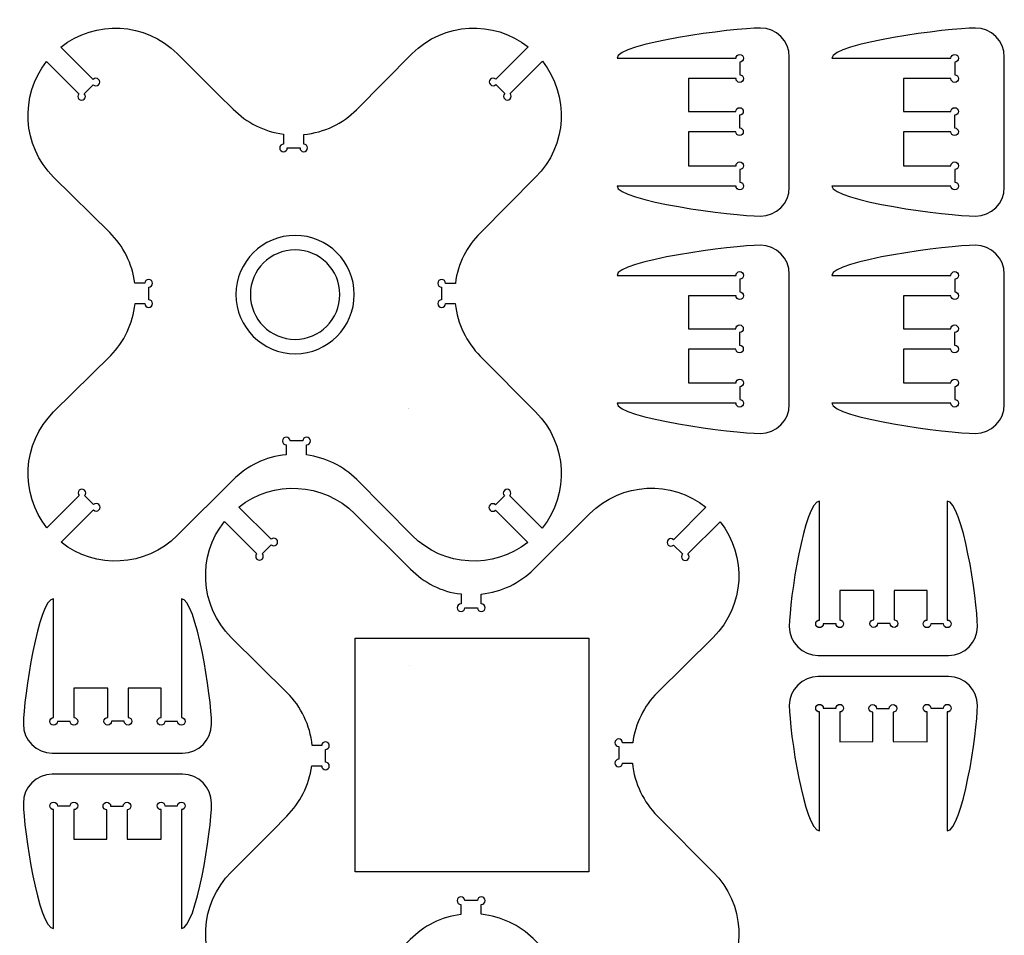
# Model space of a CAD drawing. Extents: x 4 to 198, y -293 to -4.
# Tile 11 of 11: x 4 to 198, y -184 to -4. Entities that reach past the tile are written whole.
import ezdxf

# ---------------------------------------------------------------- set-up
doc = ezdxf.new("R2010")
doc.units = 0
doc.layers.add('LAYER_1', color=7, linetype='CONTINUOUS')

# ---------------------------------------------------------------- blocks, each defined once
blk = doc.blocks.new('BLOCK_4')
at = {"layer": 'LAYER_1'}
blk.add_open_spline([(96.85, -100.14), (96.56, -99.85), (96.56, -99.38), (96.85, -99.08), (97.15, -98.79), (97.62, -98.79), (97.91, -99.08), (97.91, -99.08), (99.68, -97.31), (99.68, -97.31), (99.39, -97.02), (99.39, -96.55), (99.68, -96.25), (99.97, -95.96), (100.45, -95.96), (100.74, -96.25), (101.03, -96.55), (101.03, -97.02), (100.74, -97.32), (100.74, -97.32), (107.12, -103.69), (107.12, -103.69), (112.52, -96.93), (112.1, -87.05), (105.83, -80.79), (105.83, -80.79), (94.91, -69.79), (94.91, -69.79), (92.22, -67.08), (90.42, -63.47), (90.01, -59.46), (90.01, -59.46), (88.07, -59.46), (88.07, -59.46), (88.07, -59.87), (87.73, -60.21), (87.32, -60.21), (86.9, -60.21), (86.57, -59.87), (86.57, -59.46), (86.57, -59.04), (86.9, -58.71), (87.32, -58.71), (87.32, -58.71), (87.32, -56.21), (87.32, -56.21), (86.9, -56.21), (86.57, -55.87), (86.57, -55.46), (86.57, -55.04), (86.9, -54.71), (87.32, -54.71), (87.73, -54.71), (88.07, -55.04), (88.07, -55.46), (88.07, -55.46), (90.03, -55.46), (90.03, -55.46), (90.03, -55.46), (90.03, -55.46), (90.03, -55.46), (90.48, -51.48), (92.28, -48.18), (94.96, -45.5), (94.96, -45.5), (105.83, -34.56), (105.83, -34.56), (112.08, -28.31), (112.52, -18.47), (107.16, -11.71), (107.16, -11.71), (100.8, -18.08), (100.8, -18.08), (101.09, -18.37), (101.09, -18.84), (100.8, -19.14), (100.51, -19.43), (100.03, -19.43), (99.74, -19.14), (99.45, -18.84), (99.45, -18.37), (99.74, -18.08), (99.74, -18.08), (97.97, -16.31), (97.97, -16.31), (97.68, -16.6), (97.21, -16.6), (96.91, -16.31), (96.62, -16.02), (96.62, -15.54), (96.91, -15.25), (97.21, -14.96), (97.68, -14.96), (97.97, -15.25), (97.97, -15.25), (104.34, -8.88), (104.34, -8.88), (97.58, -3.53), (87.74, -3.97), (81.49, -10.22), (81.49, -10.22), (70.58, -21.26), (70.58, -21.26), (67.85, -23.96), (64.22, -25.75), (60.18, -26.15), (60.18, -26.15), (60.18, -28.03), (60.18, -28.03), (60.59, -28.03), (60.93, -28.37), (60.93, -28.78), (60.93, -29.2), (60.59, -29.53), (60.18, -29.53), (59.76, -29.53), (59.43, -29.2), (59.43, -28.78), (59.43, -28.78), (56.93, -28.78), (56.93, -28.78), (56.93, -29.2), (56.59, -29.53), (56.18, -29.53), (55.76, -29.53), (55.43, -29.2), (55.43, -28.78), (55.43, -28.37), (55.76, -28.03), (56.18, -28.03), (56.18, -28.03), (56.18, -26.07), (56.18, -26.07), (52.33, -25.56), (48.89, -23.78), (46.28, -21.16), (46.28, -21.16), (43.33, -18.29), (43.33, -18.29), (43.33, -18.29), (35.26, -10.22), (35.26, -10.22), (29, -3.95), (19.12, -3.53), (12.36, -8.93), (12.36, -8.93), (18.72, -15.29), (18.72, -15.29), (19.01, -15), (19.48, -15), (19.78, -15.29), (20.07, -15.58), (20.07, -16.06), (19.78, -16.35), (19.48, -16.64), (19.01, -16.64), (18.72, -16.35), (18.72, -16.35), (16.95, -18.12), (16.95, -18.12), (17.24, -18.41), (17.24, -18.89), (16.95, -19.18), (16.66, -19.47), (16.18, -19.47), (15.89, -19.18), (15.59, -18.89), (15.59, -18.41), (15.89, -18.12), (15.89, -18.12), (9.54, -11.77), (9.54, -11.77), (4.24, -18.53), (4.69, -28.33), (10.92, -34.56), (10.92, -34.56), (21.96, -45.47), (21.96, -45.47), (24.63, -48.13), (26.43, -51.51), (26.9, -55.45), (26.9, -55.45), (26.9, -55.45), (26.9, -55.45), (26.9, -55.45), (28.88, -55.45), (28.88, -55.45), (28.88, -55.03), (29.22, -54.7), (29.63, -54.7), (30.05, -54.7), (30.38, -55.03), (30.38, -55.45), (30.38, -55.86), (30.05, -56.2), (29.63, -56.2), (29.63, -56.2), (29.63, -58.7), (29.63, -58.7), (30.05, -58.7), (30.38, -59.03), (30.38, -59.45), (30.38, -59.86), (30.05, -60.2), (29.63, -60.2), (29.22, -60.2), (28.88, -59.86), (28.88, -59.45), (28.88, -59.45), (26.94, -59.45), (26.94, -59.45), (26.54, -63.41), (24.79, -66.97), (22.16, -69.67), (22.16, -69.67), (10.92, -80.79), (10.92, -80.79), (4.67, -87.03), (4.23, -96.88), (9.59, -103.63), (9.59, -103.63), (15.95, -97.27), (15.95, -97.27), (15.66, -96.98), (15.66, -96.5), (15.95, -96.21), (16.24, -95.92), (16.72, -95.92), (17.01, -96.21), (17.31, -96.5), (17.3, -96.98), (17.01, -97.27), (17.01, -97.27), (18.78, -99.04), (18.78, -99.04), (19.07, -98.75), (19.55, -98.75), (19.84, -99.04), (20.13, -99.33), (20.13, -99.81), (19.84, -100.1), (19.55, -100.39), (19.07, -100.39), (18.78, -100.1), (18.78, -100.1), (12.42, -106.46), (12.42, -106.46), (19.17, -111.82), (29.02, -111.37), (35.26, -105.13), (35.26, -105.13), (46.3, -94.16), (46.3, -94.16), (49.03, -91.43), (52.67, -89.62), (56.72, -89.21), (56.72, -89.21), (56.72, -87.26), (56.72, -87.26), (56.31, -87.26), (55.97, -86.93), (55.97, -86.51), (55.97, -86.1), (56.31, -85.76), (56.72, -85.76), (57.14, -85.76), (57.47, -86.1), (57.47, -86.51), (57.47, -86.51), (59.97, -86.51), (59.97, -86.51), (59.97, -86.1), (60.31, -85.76), (60.72, -85.76), (61.14, -85.76), (61.47, -86.1), (61.47, -86.51), (61.47, -86.93), (61.14, -87.26), (60.72, -87.26), (60.72, -87.26), (60.72, -89.27), (60.72, -89.27), (60.72, -89.27), (60.71, -89.27), (60.71, -89.27), (64.54, -89.76), (67.98, -91.51), (70.59, -94.1), (70.59, -94.1), (81.49, -105.13), (81.49, -105.13), (87.72, -111.36), (97.52, -111.81), (104.28, -106.51), (104.28, -106.51), (97.91, -100.14), (97.91, -100.14), (97.62, -100.44), (97.15, -100.44), (96.85, -100.14)], degree=3, knots=[0, 0, 0, 0, 1, 1, 1, 2, 2, 2, 3, 3, 3, 4, 4, 4, 5, 5, 5, 6, 6, 6, 7, 7, 7, 8, 8, 8, 9, 9, 9, 10, 10, 10, 11, 11, 11, 12, 12, 12, 13, 13, 13, 14, 14, 14, 15, 15, 15, 16, 16, 16, 17, 17, 17, 18, 18, 18, 19, 19, 19, 20, 20, 20, 21, 21, 21, 22, 22, 22, 23, 23, 23, 24, 24, 24, 25, 25, 25, 26, 26, 26, 27, 27, 27, 28, 28, 28, 29, 29, 29, 30, 30, 30, 31, 31, 31, 32, 32, 32, 33, 33, 33, 34, 34, 34, 35, 35, 35, 36, 36, 36, 37, 37, 37, 38, 38, 38, 39, 39, 39, 40, 40, 40, 41, 41, 41, 42, 42, 42, 43, 43, 43, 44, 44, 44, 45, 45, 45, 46, 46, 46, 47, 47, 47, 48, 48, 48, 49, 49, 49, 50, 50, 50, 51, 51, 51, 52, 52, 52, 53, 53, 53, 54, 54, 54, 55, 55, 55, 56, 56, 56, 57, 57, 57, 58, 58, 58, 59, 59, 59, 60, 60, 60, 61, 61, 61, 62, 62, 62, 63, 63, 63, 64, 64, 64, 65, 65, 65, 66, 66, 66, 67, 67, 67, 68, 68, 68, 69, 69, 69, 70, 70, 70, 71, 71, 71, 72, 72, 72, 73, 73, 73, 74, 74, 74, 75, 75, 75, 76, 76, 76, 77, 77, 77, 78, 78, 78, 79, 79, 79, 80, 80, 80, 81, 81, 81, 82, 82, 82, 83, 83, 83, 84, 84, 84, 85, 85, 85, 86, 86, 86, 87, 87, 87, 88, 88, 88, 89, 89, 89, 90, 90, 90, 91, 91, 91, 92, 92, 92, 93, 93, 93, 94, 94, 94, 95, 95, 95, 96, 96, 96, 97, 97, 97, 98, 98, 98, 99, 99, 99, 100, 100, 100, 100], dxfattribs=at)
blk = doc.blocks.new('BLOCK_5')
at = {"layer": 'LAYER_1', "color": 7}
blk.add_lwpolyline([(70.27, -171.39), (70.27, -125.33), (116.32, -125.33), (116.32, -171.39), (70.27, -171.39)], dxfattribs=at)
blk = doc.blocks.new('BLOCK_7')
at = {"layer": 'LAYER_1'}
blk.add_open_spline([(135.82, -109.83), (135.52, -110.13), (135.05, -110.13), (134.75, -109.83), (134.46, -109.54), (134.46, -109.07), (134.75, -108.77), (134.75, -108.77), (132.99, -107.01), (132.99, -107.01), (132.69, -107.3), (132.22, -107.3), (131.93, -107.01), (131.63, -106.71), (131.63, -106.24), (131.93, -105.95), (132.22, -105.65), (132.69, -105.65), (132.99, -105.95), (132.99, -105.95), (139.36, -99.57), (139.36, -99.57), (132.61, -94.16), (122.72, -94.59), (116.46, -100.85), (116.46, -100.85), (105.46, -111.78), (105.46, -111.78), (102.75, -114.47), (99.14, -116.26), (95.13, -116.67), (95.13, -116.67), (95.13, -118.62), (95.13, -118.62), (95.54, -118.62), (95.88, -118.95), (95.88, -119.37), (95.88, -119.78), (95.54, -120.12), (95.13, -120.12), (94.71, -120.12), (94.38, -119.78), (94.38, -119.37), (94.38, -119.37), (91.88, -119.37), (91.88, -119.37), (91.88, -119.78), (91.54, -120.12), (91.13, -120.12), (90.71, -120.12), (90.38, -119.78), (90.38, -119.37), (90.38, -118.95), (90.71, -118.62), (91.13, -118.62), (91.13, -118.62), (91.13, -116.65), (91.13, -116.65), (91.13, -116.65), (91.13, -116.65), (91.13, -116.65), (87.15, -116.2), (83.86, -114.41), (81.17, -111.73), (81.17, -111.73), (70.23, -100.85), (70.23, -100.85), (63.98, -94.61), (54.14, -94.17), (47.39, -99.52), (47.39, -99.52), (53.75, -105.88), (53.75, -105.88), (54.04, -105.59), (54.52, -105.59), (54.81, -105.88), (55.1, -106.18), (55.1, -106.65), (54.81, -106.94), (54.52, -107.24), (54.04, -107.24), (53.75, -106.95), (53.75, -106.95), (51.98, -108.71), (51.98, -108.71), (52.27, -109.01), (52.27, -109.48), (51.98, -109.77), (51.69, -110.07), (51.21, -110.07), (50.92, -109.77), (50.63, -109.48), (50.63, -109.01), (50.92, -108.71), (50.92, -108.71), (44.56, -102.35), (44.56, -102.35), (39.2, -109.11), (39.64, -118.95), (45.89, -125.19), (45.89, -125.19), (56.93, -136.11), (56.93, -136.11), (59.63, -138.84), (61.42, -142.47), (61.82, -146.51), (61.82, -146.51), (63.7, -146.51), (63.7, -146.51), (63.7, -146.1), (64.04, -145.76), (64.45, -145.76), (64.87, -145.76), (65.2, -146.1), (65.2, -146.51), (65.2, -146.93), (64.87, -147.26), (64.45, -147.26), (64.45, -147.26), (64.45, -149.76), (64.45, -149.76), (64.87, -149.76), (65.2, -150.1), (65.2, -150.51), (65.2, -150.93), (64.87, -151.26), (64.45, -151.26), (64.04, -151.26), (63.7, -150.92), (63.7, -150.51), (63.7, -150.51), (61.74, -150.51), (61.74, -150.51), (61.23, -154.36), (59.45, -157.8), (56.83, -160.41), (56.83, -160.41), (53.96, -163.36), (53.96, -163.36), (53.96, -163.36), (45.89, -171.43), (45.89, -171.43), (39.63, -177.69), (39.2, -187.57), (44.6, -194.33), (44.6, -194.33), (50.96, -187.97), (50.96, -187.97), (50.67, -187.68), (50.67, -187.2), (50.96, -186.91), (51.26, -186.62), (51.73, -186.62), (52.02, -186.91), (52.32, -187.2), (52.32, -187.68), (52.02, -187.97), (52.02, -187.97), (53.79, -189.74), (53.79, -189.74), (54.08, -189.44), (54.56, -189.44), (54.85, -189.74), (55.14, -190.03), (55.14, -190.51), (54.85, -190.8), (54.56, -191.09), (54.08, -191.09), (53.79, -190.8), (53.79, -190.8), (47.45, -197.14), (47.45, -197.14), (54.2, -202.45), (64.01, -201.99), (70.23, -195.77), (70.23, -195.77), (81.14, -184.72), (81.14, -184.72), (83.8, -182.05), (87.18, -180.26), (91.12, -179.78), (91.12, -179.78), (91.12, -179.78), (91.12, -179.78), (91.12, -179.78), (91.12, -177.8), (91.12, -177.8), (90.71, -177.8), (90.37, -177.47), (90.37, -177.05), (90.37, -176.64), (90.71, -176.3), (91.12, -176.3), (91.53, -176.3), (91.87, -176.64), (91.87, -177.05), (91.87, -177.05), (94.37, -177.05), (94.37, -177.05), (94.37, -176.64), (94.7, -176.3), (95.12, -176.3), (95.53, -176.3), (95.87, -176.64), (95.87, -177.05), (95.87, -177.47), (95.53, -177.8), (95.12, -177.8), (95.12, -177.8), (95.12, -179.74), (95.12, -179.74), (99.08, -180.15), (102.64, -181.9), (105.34, -184.52), (105.34, -184.52), (116.46, -195.77), (116.46, -195.77), (122.71, -202.01), (132.55, -202.45), (139.3, -197.1), (139.3, -197.1), (132.94, -190.73), (132.94, -190.73), (132.65, -191.03), (132.17, -191.03), (131.88, -190.73), (131.59, -190.44), (131.59, -189.97), (131.88, -189.67), (132.17, -189.38), (132.65, -189.38), (132.94, -189.67), (132.94, -189.67), (134.71, -187.91), (134.71, -187.91), (134.42, -187.61), (134.42, -187.14), (134.71, -186.85), (135, -186.55), (135.48, -186.55), (135.77, -186.85), (136.06, -187.14), (136.06, -187.61), (135.77, -187.91), (135.77, -187.91), (142.13, -194.27), (142.13, -194.27), (147.49, -187.51), (147.05, -177.67), (140.8, -171.43), (140.8, -171.43), (129.83, -160.38), (129.83, -160.38), (127.1, -157.65), (125.29, -154.02), (124.88, -149.96), (124.88, -149.96), (122.94, -149.96), (122.94, -149.96), (122.94, -150.38), (122.6, -150.71), (122.19, -150.71), (121.77, -150.72), (121.43, -150.38), (121.44, -149.96), (121.43, -149.55), (121.77, -149.21), (122.19, -149.21), (122.19, -149.21), (122.19, -146.71), (122.19, -146.71), (121.77, -146.71), (121.43, -146.38), (121.44, -145.96), (121.44, -145.55), (121.77, -145.21), (122.19, -145.21), (122.6, -145.21), (122.93, -145.55), (122.93, -145.96), (122.93, -145.96), (124.94, -145.96), (124.94, -145.96), (124.94, -145.96), (124.94, -145.98), (124.94, -145.98), (125.44, -142.14), (127.19, -138.71), (129.77, -136.09), (129.77, -136.09), (140.8, -125.19), (140.8, -125.19), (147.03, -118.97), (147.48, -109.17), (142.18, -102.41), (142.18, -102.41), (135.82, -108.77), (135.82, -108.77), (136.11, -109.07), (136.11, -109.54), (135.82, -109.83)], degree=3, knots=[0, 0, 0, 0, 1, 1, 1, 2, 2, 2, 3, 3, 3, 4, 4, 4, 5, 5, 5, 6, 6, 6, 7, 7, 7, 8, 8, 8, 9, 9, 9, 10, 10, 10, 11, 11, 11, 12, 12, 12, 13, 13, 13, 14, 14, 14, 15, 15, 15, 16, 16, 16, 17, 17, 17, 18, 18, 18, 19, 19, 19, 20, 20, 20, 21, 21, 21, 22, 22, 22, 23, 23, 23, 24, 24, 24, 25, 25, 25, 26, 26, 26, 27, 27, 27, 28, 28, 28, 29, 29, 29, 30, 30, 30, 31, 31, 31, 32, 32, 32, 33, 33, 33, 34, 34, 34, 35, 35, 35, 36, 36, 36, 37, 37, 37, 38, 38, 38, 39, 39, 39, 40, 40, 40, 41, 41, 41, 42, 42, 42, 43, 43, 43, 44, 44, 44, 45, 45, 45, 46, 46, 46, 47, 47, 47, 48, 48, 48, 49, 49, 49, 50, 50, 50, 51, 51, 51, 52, 52, 52, 53, 53, 53, 54, 54, 54, 55, 55, 55, 56, 56, 56, 57, 57, 57, 58, 58, 58, 59, 59, 59, 60, 60, 60, 61, 61, 61, 62, 62, 62, 63, 63, 63, 64, 64, 64, 65, 65, 65, 66, 66, 66, 67, 67, 67, 68, 68, 68, 69, 69, 69, 70, 70, 70, 71, 71, 71, 72, 72, 72, 73, 73, 73, 74, 74, 74, 75, 75, 75, 76, 76, 76, 77, 77, 77, 78, 78, 78, 79, 79, 79, 80, 80, 80, 81, 81, 81, 82, 82, 82, 83, 83, 83, 84, 84, 84, 85, 85, 85, 86, 86, 86, 87, 87, 87, 88, 88, 88, 89, 89, 89, 90, 90, 90, 91, 91, 91, 92, 92, 92, 93, 93, 93, 94, 94, 94, 95, 95, 95, 96, 96, 96, 97, 97, 97, 98, 98, 98, 99, 99, 99, 100, 100, 100, 100], dxfattribs=at)

msp = doc.modelspace()

# ---------------------------------------------------------------- linework, layer by layer
at = {"layer": 'LAYER_1', "color": 7}
for points in [[(80.84, -80.14), (80.84, -80.14)], [(80.88, -80.18), (80.88, -80.18)], [(81.03, -130.83), (81.03, -130.83)]]:
    msp.add_lwpolyline(points, dxfattribs=at)
at = {"layer": 'LAYER_1'}
for points in [[(121.85, -11.12), (121.85, -8.19), (144.78, -5.17), (150.07, -5.17), (153.22, -5.17), (155.78, -7.73), (155.78, -10.88), (155.78, -10.88), (155.78, -36.53), (155.78, -36.53), (155.78, -39.68), (153.22, -42.23), (150.07, -42.23), (144.78, -42.23), (121.85, -39.21), (121.85, -36.29), (121.85, -36.29), (145.28, -36.29), (145.28, -36.29), (145.28, -36.7), (145.61, -37.04), (146.03, -37.04), (146.44, -37.04), (146.78, -36.7), (146.78, -36.29), (146.78, -35.87), (146.44, -35.54), (146.03, -35.54), (146.03, -35.54), (146.03, -33.04), (146.03, -33.04), (146.44, -33.04), (146.78, -32.7), (146.78, -32.29), (146.78, -31.87), (146.44, -31.54), (146.03, -31.54), (145.61, -31.54), (145.28, -31.87), (145.28, -32.29), (145.28, -32.29), (135.91, -32.29), (135.91, -32.29), (135.91, -32.29), (135.93, -25.61), (135.93, -25.61), (135.93, -25.61), (145.22, -25.61), (145.22, -25.61), (145.22, -26.03), (145.56, -26.36), (145.97, -26.36), (146.39, -26.36), (146.72, -26.03), (146.72, -25.61), (146.72, -25.2), (146.39, -24.86), (145.97, -24.86), (145.97, -24.86), (145.97, -22.36), (145.97, -22.36), (146.39, -22.36), (146.72, -22.03), (146.72, -21.61), (146.72, -21.2), (146.39, -20.86), (145.97, -20.86), (145.56, -20.86), (145.22, -21.2), (145.22, -21.61), (145.22, -21.61), (135.93, -21.61), (135.93, -21.61), (135.93, -21.61), (135.91, -15.12), (135.91, -15.12), (135.91, -15.12), (145.28, -15.12), (145.28, -15.12), (145.28, -15.53), (145.61, -15.87), (146.03, -15.87), (146.44, -15.87), (146.78, -15.53), (146.78, -15.12), (146.78, -14.71), (146.44, -14.37), (146.03, -14.37), (146.03, -14.37), (146.03, -11.87), (146.03, -11.87), (146.44, -11.87), (146.78, -11.53), (146.78, -11.12), (146.78, -10.7), (146.44, -10.37), (146.03, -10.37), (145.61, -10.37), (145.28, -10.7), (145.28, -11.12), (145.28, -11.12), (121.85, -11.12), (121.85, -11.12)], [(164.18, -11.12), (164.18, -8.19), (187.12, -5.17), (192.41, -5.17), (195.56, -5.17), (198.11, -7.73), (198.11, -10.88), (198.11, -10.88), (198.11, -36.53), (198.11, -36.53), (198.11, -39.68), (195.56, -42.23), (192.41, -42.23), (187.12, -42.23), (164.18, -39.21), (164.18, -36.29), (164.18, -36.29), (187.61, -36.29), (187.61, -36.29), (187.61, -36.7), (187.95, -37.04), (188.36, -37.04), (188.78, -37.04), (189.11, -36.7), (189.11, -36.29), (189.11, -35.87), (188.78, -35.54), (188.36, -35.54), (188.36, -35.54), (188.36, -33.04), (188.36, -33.04), (188.78, -33.04), (189.11, -32.7), (189.11, -32.29), (189.11, -31.87), (188.78, -31.54), (188.36, -31.54), (187.95, -31.54), (187.61, -31.87), (187.61, -32.29), (187.61, -32.29), (178.24, -32.29), (178.24, -32.29), (178.24, -32.29), (178.26, -25.61), (178.26, -25.61), (178.26, -25.61), (187.56, -25.61), (187.56, -25.61), (187.56, -26.03), (187.89, -26.36), (188.31, -26.36), (188.72, -26.36), (189.06, -26.03), (189.06, -25.61), (189.06, -25.2), (188.72, -24.86), (188.31, -24.86), (188.31, -24.86), (188.31, -22.36), (188.31, -22.36), (188.72, -22.36), (189.06, -22.03), (189.06, -21.61), (189.06, -21.2), (188.72, -20.86), (188.31, -20.86), (187.89, -20.86), (187.56, -21.2), (187.56, -21.61), (187.56, -21.61), (178.26, -21.61), (178.26, -21.61), (178.26, -21.61), (178.24, -15.12), (178.24, -15.12), (178.24, -15.12), (187.61, -15.12), (187.61, -15.12), (187.61, -15.53), (187.95, -15.87), (188.36, -15.87), (188.78, -15.87), (189.11, -15.53), (189.11, -15.12), (189.11, -14.71), (188.78, -14.37), (188.36, -14.37), (188.36, -14.37), (188.36, -11.87), (188.36, -11.87), (188.78, -11.87), (189.11, -11.53), (189.11, -11.12), (189.11, -10.7), (188.78, -10.37), (188.36, -10.37), (187.95, -10.37), (187.61, -10.7), (187.61, -11.12), (187.61, -11.12), (164.18, -11.12), (164.18, -11.12)], [(121.85, -53.9), (121.85, -50.98), (144.78, -47.96), (150.07, -47.96), (153.22, -47.96), (155.78, -50.51), (155.78, -53.66), (155.78, -53.66), (155.78, -79.31), (155.78, -79.31), (155.78, -82.46), (153.22, -85.01), (150.07, -85.01), (144.78, -85.01), (121.85, -81.99), (121.85, -79.07), (121.85, -79.07), (145.28, -79.07), (145.28, -79.07), (145.28, -79.48), (145.61, -79.82), (146.03, -79.82), (146.44, -79.82), (146.78, -79.48), (146.78, -79.07), (146.78, -78.66), (146.44, -78.32), (146.03, -78.32), (146.03, -78.32), (146.03, -75.82), (146.03, -75.82), (146.44, -75.82), (146.78, -75.48), (146.78, -75.07), (146.78, -74.65), (146.44, -74.32), (146.03, -74.32), (145.61, -74.32), (145.28, -74.65), (145.28, -75.07), (145.28, -75.07), (135.91, -75.07), (135.91, -75.07), (135.91, -75.07), (135.93, -68.4), (135.93, -68.4), (135.93, -68.4), (145.22, -68.4), (145.22, -68.4), (145.22, -68.81), (145.56, -69.15), (145.97, -69.15), (146.39, -69.15), (146.72, -68.81), (146.72, -68.4), (146.72, -67.98), (146.39, -67.65), (145.97, -67.65), (145.97, -67.65), (145.97, -65.15), (145.97, -65.15), (146.39, -65.15), (146.72, -64.81), (146.72, -64.4), (146.72, -63.98), (146.39, -63.65), (145.97, -63.65), (145.56, -63.65), (145.22, -63.98), (145.22, -64.4), (145.22, -64.4), (135.93, -64.4), (135.93, -64.4), (135.93, -64.4), (135.91, -57.9), (135.91, -57.9), (135.91, -57.9), (145.28, -57.9), (145.28, -57.9), (145.28, -58.32), (145.61, -58.65), (146.03, -58.65), (146.44, -58.65), (146.78, -58.32), (146.78, -57.9), (146.78, -57.49), (146.44, -57.15), (146.03, -57.15), (146.03, -57.15), (146.03, -54.65), (146.03, -54.65), (146.44, -54.65), (146.78, -54.32), (146.78, -53.9), (146.78, -53.49), (146.44, -53.15), (146.03, -53.15), (145.61, -53.15), (145.28, -53.49), (145.28, -53.9), (145.28, -53.9), (121.85, -53.9), (121.85, -53.9)], [(164.18, -53.9), (164.18, -50.98), (187.12, -47.96), (192.41, -47.96), (195.56, -47.96), (198.11, -50.51), (198.11, -53.66), (198.11, -53.66), (198.11, -79.31), (198.11, -79.31), (198.11, -82.46), (195.56, -85.01), (192.41, -85.01), (187.12, -85.01), (164.18, -81.99), (164.18, -79.07), (164.18, -79.07), (187.61, -79.07), (187.61, -79.07), (187.61, -79.48), (187.95, -79.82), (188.36, -79.82), (188.78, -79.82), (189.11, -79.48), (189.11, -79.07), (189.11, -78.66), (188.78, -78.32), (188.36, -78.32), (188.36, -78.32), (188.36, -75.82), (188.36, -75.82), (188.78, -75.82), (189.11, -75.48), (189.11, -75.07), (189.11, -74.65), (188.78, -74.32), (188.36, -74.32), (187.95, -74.32), (187.61, -74.65), (187.61, -75.07), (187.61, -75.07), (178.24, -75.07), (178.24, -75.07), (178.24, -75.07), (178.26, -68.4), (178.26, -68.4), (178.26, -68.4), (187.56, -68.4), (187.56, -68.4), (187.56, -68.81), (187.89, -69.15), (188.31, -69.15), (188.72, -69.15), (189.06, -68.81), (189.06, -68.4), (189.06, -67.98), (188.72, -67.65), (188.31, -67.65), (188.31, -67.65), (188.31, -65.15), (188.31, -65.15), (188.72, -65.15), (189.06, -64.81), (189.06, -64.4), (189.06, -63.98), (188.72, -63.65), (188.31, -63.65), (187.89, -63.65), (187.56, -63.98), (187.56, -64.4), (187.56, -64.4), (178.26, -64.4), (178.26, -64.4), (178.26, -64.4), (178.24, -57.9), (178.24, -57.9), (178.24, -57.9), (187.61, -57.9), (187.61, -57.9), (187.61, -58.32), (187.95, -58.65), (188.36, -58.65), (188.78, -58.65), (189.11, -58.32), (189.11, -57.9), (189.11, -57.49), (188.78, -57.15), (188.36, -57.15), (188.36, -57.15), (188.36, -54.65), (188.36, -54.65), (188.78, -54.65), (189.11, -54.32), (189.11, -53.9), (189.11, -53.49), (188.78, -53.15), (188.36, -53.15), (187.95, -53.15), (187.61, -53.49), (187.61, -53.9), (187.61, -53.9), (164.18, -53.9), (164.18, -53.9)], [(186.89, -98.35), (189.81, -98.35), (192.83, -117.75), (192.83, -123.04), (192.83, -126.19), (190.28, -128.75), (187.13, -128.75), (187.13, -128.75), (161.48, -128.75), (161.48, -128.75), (158.33, -128.75), (155.78, -126.19), (155.78, -123.04), (155.78, -117.75), (158.8, -98.35), (161.72, -98.35), (161.72, -98.35), (161.72, -121.78), (161.72, -121.78), (161.31, -121.78), (160.97, -122.11), (160.97, -122.53), (160.97, -122.94), (161.31, -123.28), (161.72, -123.28), (162.14, -123.28), (162.47, -122.94), (162.47, -122.53), (162.47, -122.53), (164.97, -122.53), (164.97, -122.53), (164.97, -122.94), (165.31, -123.28), (165.72, -123.28), (166.14, -123.28), (166.47, -122.94), (166.47, -122.53), (166.47, -122.11), (166.14, -121.78), (165.72, -121.78), (165.72, -121.78), (165.72, -115.93), (165.72, -115.93), (165.72, -115.93), (172.39, -115.95), (172.39, -115.95), (172.39, -115.95), (172.39, -121.72), (172.39, -121.72), (171.98, -121.72), (171.64, -122.06), (171.64, -122.47), (171.64, -122.89), (171.98, -123.22), (172.39, -123.22), (172.81, -123.22), (173.14, -122.89), (173.14, -122.47), (173.14, -122.47), (175.64, -122.47), (175.64, -122.47), (175.64, -122.89), (175.98, -123.22), (176.39, -123.22), (176.81, -123.22), (177.14, -122.89), (177.14, -122.47), (177.14, -122.06), (176.81, -121.72), (176.39, -121.72), (176.39, -121.72), (176.39, -115.95), (176.39, -115.95), (176.39, -115.95), (182.89, -115.93), (182.89, -115.93), (182.89, -115.93), (182.89, -121.78), (182.89, -121.78), (182.47, -121.78), (182.14, -122.11), (182.14, -122.53), (182.14, -122.94), (182.47, -123.28), (182.89, -123.28), (183.3, -123.28), (183.64, -122.94), (183.64, -122.53), (183.64, -122.53), (186.14, -122.53), (186.14, -122.53), (186.14, -122.94), (186.47, -123.28), (186.89, -123.28), (187.3, -123.28), (187.64, -122.94), (187.64, -122.53), (187.64, -122.11), (187.3, -121.78), (186.89, -121.78), (186.89, -121.78), (186.89, -98.35), (186.89, -98.35)], [(36.07, -117.58), (38.99, -117.58), (42.01, -136.99), (42.01, -142.28), (42.01, -145.43), (39.46, -147.98), (36.31, -147.98), (36.31, -147.98), (10.66, -147.98), (10.66, -147.98), (7.51, -147.98), (4.96, -145.43), (4.96, -142.28), (4.96, -136.99), (7.98, -117.58), (10.9, -117.58), (10.9, -117.58), (10.9, -141.01), (10.9, -141.01), (10.49, -141.01), (10.15, -141.35), (10.15, -141.76), (10.15, -142.18), (10.49, -142.51), (10.9, -142.51), (11.32, -142.51), (11.65, -142.18), (11.65, -141.76), (11.65, -141.76), (14.15, -141.76), (14.15, -141.76), (14.15, -142.18), (14.49, -142.51), (14.9, -142.51), (15.32, -142.51), (15.65, -142.18), (15.65, -141.76), (15.65, -141.35), (15.32, -141.01), (14.9, -141.01), (14.9, -141.01), (14.9, -135.17), (14.9, -135.17), (14.9, -135.17), (21.57, -135.19), (21.57, -135.19), (21.57, -135.19), (21.57, -140.96), (21.57, -140.96), (21.16, -140.96), (20.82, -141.29), (20.82, -141.71), (20.82, -142.12), (21.16, -142.46), (21.57, -142.46), (21.99, -142.46), (22.32, -142.12), (22.32, -141.71), (22.32, -141.71), (24.82, -141.71), (24.82, -141.71), (24.82, -142.12), (25.16, -142.46), (25.57, -142.46), (25.99, -142.46), (26.32, -142.12), (26.32, -141.71), (26.32, -141.29), (25.99, -140.96), (25.57, -140.96), (25.57, -140.96), (25.57, -135.19), (25.57, -135.19), (25.57, -135.19), (32.07, -135.17), (32.07, -135.17), (32.07, -135.17), (32.07, -141.01), (32.07, -141.01), (31.65, -141.01), (31.32, -141.35), (31.32, -141.76), (31.32, -142.18), (31.65, -142.51), (32.07, -142.51), (32.48, -142.51), (32.82, -142.18), (32.82, -141.76), (32.82, -141.76), (35.32, -141.76), (35.32, -141.76), (35.32, -142.18), (35.65, -142.51), (36.07, -142.51), (36.48, -142.51), (36.82, -142.18), (36.82, -141.76), (36.82, -141.35), (36.48, -141.01), (36.07, -141.01), (36.07, -141.01), (36.07, -117.58), (36.07, -117.58)], [(161.72, -163.32), (158.8, -163.32), (155.78, -143.91), (155.78, -138.62), (155.78, -135.47), (158.33, -132.92), (161.48, -132.92), (161.48, -132.92), (187.13, -132.92), (187.13, -132.92), (190.28, -132.92), (192.83, -135.47), (192.83, -138.62), (192.83, -143.91), (189.81, -163.32), (186.89, -163.32), (186.89, -163.32), (186.89, -139.89), (186.89, -139.89), (187.3, -139.89), (187.64, -139.56), (187.64, -139.14), (187.64, -138.73), (187.3, -138.39), (186.89, -138.39), (186.47, -138.39), (186.14, -138.73), (186.14, -139.14), (186.14, -139.14), (183.64, -139.14), (183.64, -139.14), (183.64, -138.73), (183.3, -138.39), (182.89, -138.39), (182.47, -138.39), (182.14, -138.73), (182.14, -139.14), (182.14, -139.56), (182.47, -139.89), (182.89, -139.89), (182.89, -139.89), (182.89, -145.74), (182.89, -145.74), (182.89, -145.74), (176.21, -145.72), (176.21, -145.72), (176.21, -145.72), (176.21, -139.95), (176.21, -139.95), (176.63, -139.95), (176.96, -139.61), (176.96, -139.2), (176.96, -138.78), (176.63, -138.45), (176.21, -138.45), (175.8, -138.45), (175.46, -138.78), (175.46, -139.2), (175.46, -139.2), (172.96, -139.2), (172.96, -139.2), (172.96, -138.78), (172.63, -138.45), (172.21, -138.45), (171.8, -138.45), (171.46, -138.78), (171.46, -139.2), (171.46, -139.61), (171.8, -139.95), (172.21, -139.95), (172.21, -139.95), (172.21, -145.72), (172.21, -145.72), (172.21, -145.72), (165.72, -145.74), (165.72, -145.74), (165.72, -145.74), (165.72, -139.89), (165.72, -139.89), (166.13, -139.89), (166.47, -139.56), (166.47, -139.14), (166.47, -138.73), (166.13, -138.39), (165.72, -138.39), (165.31, -138.39), (164.97, -138.73), (164.97, -139.14), (164.97, -139.14), (162.47, -139.14), (162.47, -139.14), (162.47, -138.73), (162.14, -138.39), (161.72, -138.39), (161.31, -138.39), (160.97, -138.73), (160.97, -139.14), (160.97, -139.56), (161.31, -139.89), (161.72, -139.89), (161.72, -139.89), (161.72, -163.32), (161.72, -163.32)], [(10.9, -182.55), (7.98, -182.55), (4.96, -163.15), (4.96, -157.86), (4.96, -154.71), (7.51, -152.16), (10.66, -152.16), (10.66, -152.16), (36.31, -152.16), (36.31, -152.16), (39.46, -152.16), (42.01, -154.71), (42.01, -157.86), (42.01, -163.15), (38.99, -182.55), (36.07, -182.55), (36.07, -182.55), (36.07, -159.13), (36.07, -159.13), (36.48, -159.13), (36.82, -158.79), (36.82, -158.38), (36.82, -157.96), (36.48, -157.63), (36.07, -157.63), (35.65, -157.63), (35.32, -157.96), (35.32, -158.38), (35.32, -158.38), (32.82, -158.38), (32.82, -158.38), (32.82, -157.96), (32.48, -157.63), (32.07, -157.63), (31.65, -157.63), (31.32, -157.96), (31.32, -158.38), (31.32, -158.79), (31.65, -159.13), (32.07, -159.13), (32.07, -159.13), (32.07, -164.97), (32.07, -164.97), (32.07, -164.97), (25.39, -164.95), (25.39, -164.95), (25.39, -164.95), (25.39, -159.18), (25.39, -159.18), (25.81, -159.18), (26.14, -158.85), (26.14, -158.43), (26.14, -158.02), (25.81, -157.68), (25.39, -157.68), (24.98, -157.68), (24.64, -158.02), (24.64, -158.43), (24.64, -158.43), (22.14, -158.43), (22.14, -158.43), (22.14, -158.02), (21.81, -157.68), (21.39, -157.68), (20.98, -157.68), (20.64, -158.02), (20.64, -158.43), (20.64, -158.85), (20.98, -159.18), (21.39, -159.18), (21.39, -159.18), (21.39, -164.95), (21.39, -164.95), (21.39, -164.95), (14.9, -164.97), (14.9, -164.97), (14.9, -164.97), (14.9, -159.13), (14.9, -159.13), (15.31, -159.13), (15.65, -158.79), (15.65, -158.38), (15.65, -157.96), (15.31, -157.63), (14.9, -157.63), (14.49, -157.63), (14.15, -157.96), (14.15, -158.38), (14.15, -158.38), (11.65, -158.38), (11.65, -158.38), (11.65, -157.96), (11.32, -157.63), (10.9, -157.63), (10.49, -157.63), (10.15, -157.96), (10.15, -158.38), (10.15, -158.79), (10.49, -159.13), (10.9, -159.13), (10.9, -159.13), (10.9, -182.55), (10.9, -182.55)]]:
    msp.add_open_spline(points, degree=3, knots=[0, 0, 0, 0, 1, 1, 1, 2, 2, 2, 3, 3, 3, 4, 4, 4, 5, 5, 5, 6, 6, 6, 7, 7, 7, 8, 8, 8, 9, 9, 9, 10, 10, 10, 11, 11, 11, 12, 12, 12, 13, 13, 13, 14, 14, 14, 15, 15, 15, 16, 16, 16, 17, 17, 17, 18, 18, 18, 19, 19, 19, 20, 20, 20, 21, 21, 21, 22, 22, 22, 23, 23, 23, 24, 24, 24, 25, 25, 25, 26, 26, 26, 27, 27, 27, 28, 28, 28, 29, 29, 29, 30, 30, 30, 31, 31, 31, 32, 32, 32, 33, 33, 33, 34, 34, 34, 34], dxfattribs=at)
at = {"layer": 'LAYER_1', "color": 7}
for points in [[(58.46, -69.32), (52.03, -69.32), (46.81, -64.11), (46.81, -57.67), (46.81, -51.24), (52.03, -46.02), (58.46, -46.02), (64.9, -46.02), (70.11, -51.24), (70.11, -57.67), (70.11, -64.11), (64.9, -69.32), (58.46, -69.32)], [(58.46, -66.49), (53.6, -66.49), (49.65, -62.54), (49.65, -57.67), (49.65, -52.8), (53.6, -48.86), (58.46, -48.86), (63.33, -48.86), (67.28, -52.81), (67.28, -57.67), (67.28, -62.54), (63.33, -66.49), (58.46, -66.49)]]:
    msp.add_open_spline(points, degree=3, knots=[0, 0, 0, 0, 1, 1, 1, 2, 2, 2, 3, 3, 3, 4, 4, 4, 4], dxfattribs=at)

# ---------------------------------------------------------------- block references
at = {"layer": 'LAYER_1'}
for name in ['BLOCK_4', 'BLOCK_7', 'BLOCK_5']:
    msp.add_blockref(name, (0, 0), dxfattribs=at)

doc.saveas('drawing.dxf')
